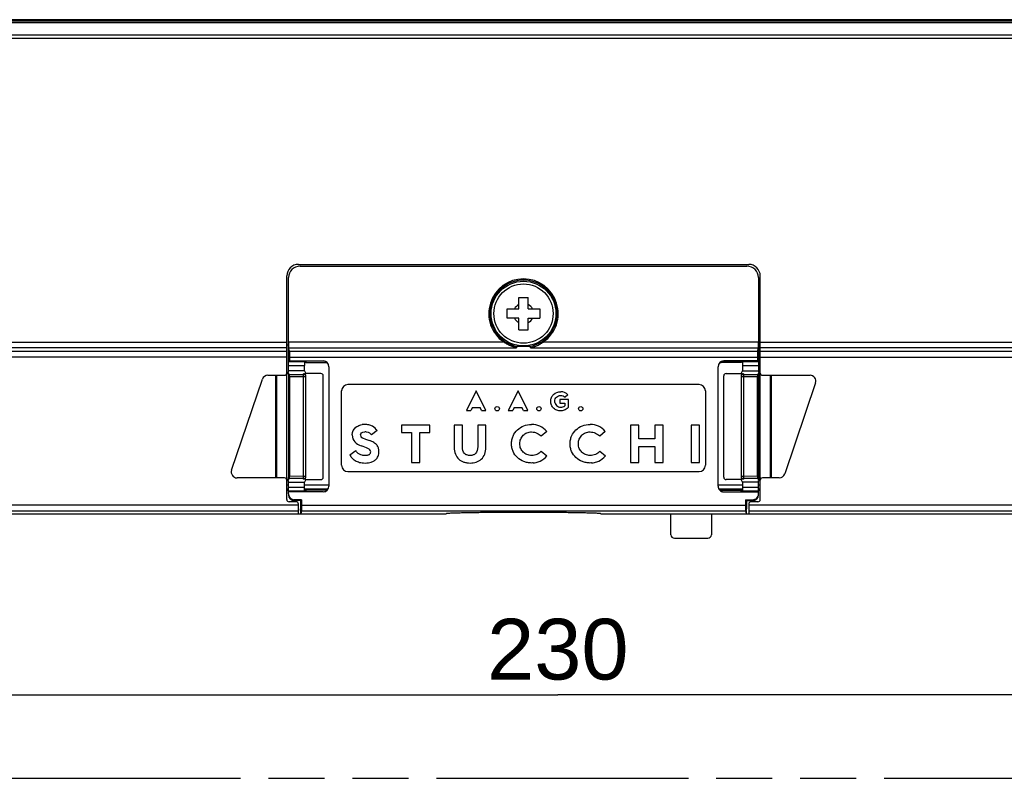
# Model space of a CAD drawing. Header units: millimetres. Extents: x 0 to 210, y 0 to 297.
# Tile 3 of 39: x 68 to 102, y 89 to 115. Entities that reach past the tile are written whole.
import ezdxf
from ezdxf.enums import TextEntityAlignment as Align

# ---------------------------------------------------------------- set-up
doc = ezdxf.new("R2010")
doc.units = ezdxf.units.MM
doc.header["$LTSCALE"] = 19.36
doc.linetypes.add('PHANTOM', pattern=[0.8, 0.45, -0.05, 0.1, -0.05, 0.1, -0.05])
doc.layers.get('0').update_dxf_attribs({"linetype": 'CONTINUOUS'})
doc.layers.add('DEFAULT_3', color=7, linetype='PHANTOM')
doc.layers.add('Z_DIM_2D', color=7, linetype='CONTINUOUS')
doc.styles.add('TEXTSTYLE_3', font='arial.ttf')
doc.dimstyles.new('DIMSTYLE_3', dxfattribs={"dimtxt": 2.1, "dimasz": 3.5, "dimexe": 1.5, "dimexo": 0, "dimgap": 0.525, "dimtad": 1, "dimlfac": 2.5, "dimdsep": 46, "dimtxsty": 'TEXTSTYLE_3', "dimblk": '_FILLED', "dimblk1": '_FILLED', "dimblk2": '_FILLED', "dimcen": 0.09, "dimclrt": 5, "dimazin": 2, "dimtp": 0.5, "dimtm": 0.5, "dimtfac": 1, "dimtofl": 0, "dimtmove": 0, "dimatfit": 3, "dimldrblk": '_FILLED', "dimfxl": 1, "dimtolj": 1, "dimarcsym": 0})

# ---------------------------------------------------------------- blocks, each defined once
blk = doc.blocks.new('*D2')
at = {"layer": 'Z_DIM_2D', "color": 2, "linetype": 'CONTINUOUS'}
for p, q in [((132.91, 104.913), (132.91, 89.951)), ((40.576, 97.907), (40.576, 89.951)), ((40.576, 91.451), (86.743, 91.451)), ((132.91, 91.451), (86.743, 91.451))]:
    blk.add_line(p, q, dxfattribs=at)
at = {"layer": 'Z_DIM_2D', "color": 5, "linetype": 'CONTINUOUS', "style": 'TEXTSTYLE_3'}
blk.add_text('230', height=2.1, dxfattribs=at).set_placement((86.743, 91.976), align=Align.CENTER)
blk = doc.blocks.new('_FILLED')
at = {"color": 0, "linetype": 'BYBLOCK'}
blk.add_solid([(0, 0), (-1, 0.125), (-1, -0.125)], dxfattribs=at)
blk = doc.blocks.new('_NONE')

msp = doc.modelspace()

# ---------------------------------------------------------------- linework, layer by layer
at = {"color": 7, "linetype": 'CONTINUOUS'}
for p, q in [((119.8127, 114.7944), (40.776, 114.7944)), ((77.7661, 106.333), (93.3451, 106.333)), ((77.8261, 106.273), (93.2844, 106.273)), ((77.3661, 98.2016), (77.3661, 105.933)), ((77.4261, 102.5988), (77.4261, 105.8735)), ((93.6844, 105.8736), (93.6844, 102.5988)), ((93.7451, 98.2016), (93.7451, 105.933)), ((85.3952, 104.7905), (85.3952, 105.1905)), ((85.3952, 105.1905), (85.7152, 105.1905)), ((85.7152, 104.7905), (85.7152, 105.1905)), ((84.9952, 104.4705), (84.9952, 104.7905)), ((84.9952, 104.7905), (85.3952, 104.7905)), ((85.7152, 104.7905), (86.1152, 104.7905)), ((86.1152, 104.7905), (86.1152, 104.4705)), ((85.3952, 104.4705), (84.9952, 104.4705)), ((85.3952, 104.0705), (85.3952, 104.4705)), ((85.7152, 104.0705), (85.7152, 104.4705)), ((85.7152, 104.4705), (86.1152, 104.4705)), ((85.3952, 104.0705), (85.7152, 104.0705)), ((77.4261, 103.5343), (77.3661, 103.5343)), ((77.4567, 103.3337), (77.4283, 103.4476)), ((85.3212, 103.4955), (85.3177, 103.4476)), ((85.7891, 103.4956), (85.3216, 103.4956)), ((85.7928, 103.4476), (85.7894, 103.4955)), ((93.6538, 103.3337), (93.6822, 103.4476)), ((93.7451, 103.5343), (93.6844, 103.5343)), ((77.9786, 102.9619), (77.4268, 102.9619)), ((77.4584, 102.9926), (77.4276, 102.9616)), ((77.4584, 103.1265), (77.4584, 102.9926)), ((77.4584, 102.9926), (78.6261, 102.9926)), ((78.0288, 102.9863), (77.9786, 102.9619)), ((77.9786, 102.9588), (78.0288, 102.9343)), ((78.0288, 102.9863), (78.0288, 102.9343)), ((78.6261, 102.9863), (78.0288, 102.9863)), ((78.0288, 102.9343), (78.719, 102.9343)), ((78.719, 102.9634), (78.719, 102.9343)), ((78.719, 102.9343), (78.7615, 102.9339)), ((92.3491, 102.9339), (92.3915, 102.9343)), ((92.3915, 102.9634), (92.3915, 102.9343)), ((93.0816, 102.9343), (92.3915, 102.9343)), ((93.6521, 102.9926), (92.4844, 102.9926)), ((92.4844, 102.9863), (93.0816, 102.9863)), ((93.0816, 102.9863), (93.1305, 102.9605)), ((93.0816, 102.9863), (93.0816, 102.9343)), ((93.1305, 102.9605), (93.0816, 102.9343)), ((93.6837, 102.9619), (93.1316, 102.9619)), ((93.6521, 103.1265), (93.6521, 102.9926)), ((93.6829, 102.9616), (93.6521, 102.9926)), ((77.4261, 102.5988), (77.3647, 102.5942)), ((77.3661, 102.56), (77.4261, 102.56)), ((77.9753, 102.6511), (77.4261, 102.6511)), ((77.4261, 102.56), (77.4261, 98.8965)), ((77.4261, 102.56), (77.4588, 102.5273)), ((77.9461, 102.5491), (78.0288, 102.5491)), ((77.9753, 102.6511), (77.9752, 102.8414)), ((77.9753, 102.6511), (78.023, 102.5583)), ((78.0252, 102.5565), (78.0242, 102.5583)), ((78.0288, 102.5583), (78.0288, 102.5491)), ((78.5461, 102.5583), (78.0288, 102.5583)), ((78.8261, 102.7926), (78.8261, 98.6667)), ((92.2844, 98.6667), (92.2844, 102.7926)), ((92.5644, 102.5583), (93.0816, 102.5583)), ((93.0816, 102.5583), (93.0816, 102.5491)), ((93.0816, 102.5491), (93.1644, 102.5491)), ((93.0863, 102.5583), (93.0853, 102.5565)), ((93.0875, 102.5583), (93.1352, 102.6511)), ((93.1353, 102.8413), (93.1352, 102.6511)), ((93.1352, 102.6511), (93.6844, 102.6511)), ((93.6517, 102.5273), (93.6844, 102.56)), ((93.7464, 102.5942), (93.6844, 102.5988)), ((93.6844, 102.56), (93.6844, 98.8965)), ((93.7451, 102.56), (93.6844, 102.56)), ((75.4553, 99.2125), (76.5201, 102.3608)), ((76.7092, 102.4966), (77.2868, 102.4966)), ((77.4615, 102.4444), (77.4572, 99.002)), ((78.0261, 98.9875), (78.0261, 102.4691)), ((78.6261, 98.9718), (78.6261, 102.4783)), ((92.4844, 98.9718), (92.4844, 102.4783)), ((93.0844, 102.4691), (93.0844, 98.9875)), ((93.6533, 99.002), (93.649, 102.4444)), ((93.8243, 102.4966), (95.4668, 102.4966)), ((95.6558, 102.2327), (94.591, 99.0844)), ((79.264, 99.384), (79.264, 101.9568)), ((91.6281, 102.1752), (79.4824, 102.1752)), ((83.9222, 101.9568), (83.5867, 101.2756)), ((84.2577, 101.2756), (83.9222, 101.9568)), ((85.3658, 101.9568), (85.0303, 101.2756)), ((85.7013, 101.2756), (85.3658, 101.9568)), ((91.8465, 101.9568), (91.8465, 99.384)), ((86.814, 101.6573), (86.814, 101.5316)), ((87.1163, 101.6573), (86.814, 101.6573)), ((86.814, 101.5316), (86.9832, 101.5316)), ((86.9832, 101.5316), (86.9832, 101.4447)), ((87.0922, 101.8255), (86.9961, 101.7414)), ((87.1163, 101.3967), (87.1163, 101.6573)), ((83.5867, 101.2756), (83.7373, 101.2756)), ((83.7873, 101.3782), (83.7373, 101.2756)), ((83.7873, 101.3782), (84.0562, 101.3782)), ((84.1061, 101.2756), (84.0562, 101.3782)), ((84.1061, 101.2756), (84.2577, 101.2756)), ((85.0303, 101.2756), (85.181, 101.2756)), ((85.2309, 101.3782), (85.181, 101.2756)), ((85.2309, 101.3782), (85.4998, 101.3782)), ((85.5497, 101.2756), (85.4998, 101.3782)), ((85.5497, 101.2756), (85.7013, 101.2756)), ((80.4906, 100.5863), (80.2995, 100.4416)), ((81.3329, 100.7775), (81.3329, 100.5176)), ((82.3145, 100.7775), (81.3329, 100.7775)), ((81.3329, 100.5176), (81.6836, 100.5176)), ((81.6836, 100.5176), (81.6836, 99.4841)), ((81.9694, 99.4841), (81.9694, 100.5176)), ((81.9694, 100.5176), (82.3145, 100.5176)), ((82.3145, 100.5176), (82.3145, 100.7775)), ((83.1568, 100.7775), (83.1568, 100.0074)), ((83.4426, 100.7775), (83.1568, 100.7775)), ((83.4426, 100.037), (83.4426, 100.7775)), ((83.9715, 100.7775), (83.9715, 100.037)), ((84.2572, 100.7775), (83.9715, 100.7775)), ((84.2572, 100.0074), (84.2572, 100.7775)), ((86.3595, 100.5566), (86.1646, 100.3915)), ((88.3856, 100.5566), (88.1908, 100.3915)), ((89.2539, 100.7775), (89.2539, 99.4841)), ((89.5396, 100.7775), (89.2539, 100.7775)), ((89.5396, 100.2969), (89.5396, 100.7775)), ((90.1, 100.7775), (90.1, 100.2969)), ((90.3858, 100.7775), (90.1, 100.7775)), ((90.3858, 99.4841), (90.3858, 100.7775)), ((91.3524, 100.7775), (91.3524, 99.4841)), ((91.6382, 100.7775), (91.3524, 100.7775)), ((91.6382, 99.4841), (91.6382, 100.7775)), ((90.1, 100.2969), (89.5396, 100.2969)), ((79.5424, 99.7494), (79.7502, 99.8923)), ((86.1665, 99.8719), (86.3613, 99.7068)), ((88.1927, 99.8719), (88.3875, 99.7068)), ((89.5396, 99.4841), (89.5396, 100.037)), ((89.5396, 100.037), (90.1, 100.037)), ((90.1, 100.037), (90.1, 99.4841)), ((81.6836, 99.4841), (81.9694, 99.4841)), ((89.2539, 99.4841), (89.5396, 99.4841)), ((90.1, 99.4841), (90.3858, 99.4841)), ((91.3524, 99.4841), (91.6382, 99.4841)), ((79.4824, 99.1656), (91.6281, 99.1656)), ((77.2868, 98.9486), (75.6443, 98.9486)), ((77.3661, 98.9656), (77.3617, 98.8953)), ((77.3655, 98.8623), (77.4261, 98.8577)), ((77.4261, 98.8965), (77.3661, 98.8965)), ((77.4259, 98.8054), (77.9777, 98.8055)), ((77.4545, 98.9249), (77.4261, 98.8965)), ((77.4261, 98.3931), (77.4261, 98.8577)), ((77.9461, 99.0035), (77.4572, 99.002)), ((78.0288, 98.9075), (77.9461, 98.9075)), ((78.0213, 98.8926), (77.9777, 98.8055)), ((77.9778, 98.6166), (77.9777, 98.8055)), ((78.0213, 98.8918), (78.5461, 98.8918)), ((78.0214, 98.8922), (78.0227, 98.8948)), ((78.0288, 98.9075), (78.0288, 98.8918)), ((93.0816, 98.8918), (92.5644, 98.8918)), ((93.1644, 98.9075), (93.0816, 98.9075)), ((93.0816, 98.8918), (93.0816, 98.9075)), ((93.0891, 98.8922), (93.0816, 98.8918)), ((93.0878, 98.8948), (93.0891, 98.8922)), ((93.1328, 98.8055), (93.0892, 98.8926)), ((93.1328, 98.8055), (93.1327, 98.6166)), ((93.6846, 98.8055), (93.1328, 98.8055)), ((93.6533, 99.002), (93.1644, 99.0035)), ((93.6844, 98.8965), (93.656, 98.9249)), ((93.6844, 98.8965), (93.7451, 98.8965)), ((93.6844, 98.8577), (93.7456, 98.8623)), ((93.6844, 98.3931), (93.6844, 98.8577)), ((93.7451, 98.9656), (93.7495, 98.8954)), ((94.402, 98.9486), (93.8243, 98.9486)), ((77.3661, 98.7105), (77.4261, 98.7105)), ((77.3661, 98.5697), (77.4261, 98.5697)), ((77.3661, 98.5222), (77.4261, 98.5222)), ((77.4261, 98.4961), (77.98, 98.4961)), ((78.6261, 98.4667), (77.4261, 98.4667)), ((77.9778, 98.7105), (78.8261, 98.7105)), ((77.978, 98.5697), (78.7984, 98.5697)), ((78.0288, 98.5236), (77.98, 98.4992)), ((77.98, 98.5222), (78.0288, 98.5222)), ((78.0288, 98.4716), (77.98, 98.4974)), ((78.0288, 98.5236), (78.0288, 98.4716)), ((78.719, 98.5236), (78.0288, 98.5236)), ((78.6261, 98.4716), (78.0288, 98.4716)), ((78.7614, 98.524), (78.719, 98.5236)), ((78.719, 98.5237), (78.719, 98.4945)), ((92.2844, 98.7105), (93.1327, 98.7105)), ((92.3121, 98.5697), (93.1325, 98.5697)), ((92.3915, 98.5236), (92.349, 98.524)), ((92.3915, 98.5236), (92.3915, 98.4945)), ((92.3915, 98.5236), (93.0816, 98.5236)), ((92.4844, 98.4716), (93.0816, 98.4716)), ((92.4844, 98.4667), (93.6844, 98.4667)), ((93.0816, 98.5236), (93.1305, 98.4974)), ((93.0816, 98.4716), (93.0816, 98.5236)), ((93.0816, 98.5222), (93.1305, 98.5222)), ((93.0816, 98.4716), (93.1305, 98.4961)), ((93.1305, 98.4961), (93.6844, 98.4961)), ((93.6844, 98.7105), (93.7451, 98.7105)), ((93.6844, 98.5697), (93.7451, 98.5697)), ((93.6844, 98.5222), (93.7451, 98.5222)), ((77.6866, 98.1222), (77.4455, 98.1222)), ((77.8375, 98.1628), (77.6259, 98.1628)), ((77.8765, 98.193), (77.6261, 98.193)), ((77.8375, 98.1623), (77.8613, 98.1627)), ((77.8375, 98.1623), (77.8375, 97.8761)), ((77.8613, 98.1627), (77.8613, 97.8761)), ((77.8614, 98.1627), (77.8765, 98.193)), ((77.8765, 98.193), (77.8765, 98.0053)), ((93.234, 98.193), (93.4844, 98.193)), ((93.234, 98.193), (93.2491, 98.1627)), ((93.234, 98.193), (93.234, 98.0053)), ((93.273, 98.1628), (93.2491, 98.1628)), ((93.2491, 97.8761), (93.2491, 98.1627)), ((93.273, 98.1623), (93.273, 97.8761)), ((93.273, 98.162), (93.4846, 98.162)), ((93.6656, 98.1222), (93.4245, 98.1222)), ((41.0774, 97.8125), (77.7661, 97.8125)), ((77.7661, 97.7067), (77.7661, 98.0427)), ((77.8493, 97.7416), (77.8375, 97.8768)), ((77.8375, 97.8768), (77.8613, 97.8768)), ((77.8611, 97.874), (77.8493, 97.7416)), ((77.8757, 97.8126), (77.8494, 97.7067)), ((93.2348, 97.8126), (93.261, 97.7077)), ((93.2491, 97.8768), (93.273, 97.8768)), ((93.2493, 97.8742), (93.261, 97.7332)), ((93.2617, 97.7416), (93.273, 97.8761)), ((93.3451, 98.0427), (93.3451, 97.7057)), ((132.4086, 98.0032), (93.3451, 98.0026)), ((40.776, 97.7057), (82.8753, 97.7057)), ((77.8494, 97.7332), (77.8501, 97.7416)), ((88.2352, 97.7057), (120.9784, 97.7057)), ((90.6573, 96.9807), (90.6573, 97.7067)), ((92.0532, 97.7067), (92.0532, 96.9807)), ((90.7768, 96.8611), (91.9337, 96.8611))]:
    msp.add_line(p, q, dxfattribs=at)
at = {"color": 9, "linetype": 'CONTINUOUS'}
for p, q in [((40.8142, 114.7562), (119.7363, 114.7562)), ((119.7311, 114.6864), (40.8142, 114.6864)), ((40.8204, 114.2724), (119.7187, 114.2724)), ((122.5181, 114.1423), (40.8204, 114.1423)), ((46.1479, 103.6474), (77.3661, 103.6474)), ((84.8671, 103.6475), (77.4263, 103.6475)), ((93.6842, 103.6475), (86.2434, 103.6475)), ((93.7451, 103.6474), (121.7542, 103.6474)), ((41.0806, 103.3336), (77.3661, 103.3336)), ((77.3661, 103.4475), (46.1445, 103.4475)), ((77.4283, 103.4476), (85.3177, 103.4476)), ((77.4567, 103.3337), (93.6538, 103.3337)), ((85.7928, 103.4476), (93.6822, 103.4476)), ((121.7576, 103.4475), (93.7451, 103.4475)), ((93.7451, 103.3336), (124.1885, 103.3336)), ((77.3661, 103.1265), (41.0806, 103.1265)), ((77.4584, 103.1265), (93.6521, 103.1265)), ((93.7451, 103.1265), (124.1838, 103.1265)), ((77.4261, 102.8414), (77.9752, 102.8414)), ((77.9461, 98.9075), (77.9461, 102.5491)), ((93.1347, 102.8413), (93.6844, 102.8414)), ((93.1644, 102.5491), (93.1644, 98.9075)), ((76.9845, 98.9486), (76.9845, 102.4966)), ((77.0131, 102.4966), (77.0131, 98.9486)), ((77.4588, 102.5273), (77.9461, 102.5273)), ((77.9461, 102.4444), (77.4615, 102.4444)), ((93.1644, 102.5273), (93.6517, 102.5273)), ((93.649, 102.4444), (93.1644, 102.4444)), ((94.098, 98.9486), (94.098, 102.4966)), ((94.1267, 102.4966), (94.1267, 98.9486)), ((77.9461, 98.9249), (77.4545, 98.9249)), ((93.656, 98.9249), (93.1644, 98.9249)), ((77.9778, 98.6166), (77.4259, 98.6166)), ((92.4844, 98.4716), (92.4844, 98.4667)), ((93.6846, 98.6166), (93.1327, 98.6166)), ((77.6259, 98.1628), (77.6261, 98.193)), ((93.4844, 98.193), (93.4846, 98.1628)), ((77.7661, 98.0052), (41.0774, 98.0052)), ((77.8757, 97.8126), (93.2348, 97.8126)), ((77.8765, 98.0053), (93.234, 98.0053)), ((93.3451, 97.8105), (132.4087, 97.8105))]:
    msp.add_line(p, q, dxfattribs=at)
at = {"color": 7, "linetype": 'CONTINUOUS'}
for centre, radius in [((85.5552, 104.6305), 1.12), ((84.644, 101.3418), 0.0752), ((86.0876, 101.3418), 0.0752), ((87.5331, 101.3418), 0.0752)]:
    msp.add_circle(centre, radius, dxfattribs=at)
at = {"color": 9, "linetype": 'CONTINUOUS'}
msp.add_circle((85.5552, 104.6305), 1.0251, dxfattribs=at)
at = {"color": 7, "linetype": 'CONTINUOUS'}
for centre, radius, start, end in [((77.7661, 105.933), 0.4, 90, 180), ((93.3451, 105.933), 0.4, 0, 90), ((77.8261, 105.873), 0.4, 89.99359, 179.91978), ((93.2844, 105.873), 0.4, 0.08022, 90.00641), ((85.5552, 104.6305), 1.2, 304.99134, 235.00867), ((85.5552, 104.6305), 1.1588, 281.64429, 258.36525), ((85.5552, 104.6305), 0.3508, 117.13222, 152.86784), ((85.5552, 104.6305), 0.3508, 27.13216, 62.86793), ((85.5552, 104.6305), 0.3508, 207.13216, 242.86779), ((85.5552, 104.6305), 0.3508, 297.13221, 332.86798), ((78.6277, 102.7868), 0.1989, 50.15707, 62.6808), ((78.6307, 102.7904), 0.1941, 47.66451, 50.15107), ((92.4822, 102.7876), 0.1978, 117.29192, 132.31524), ((77.2866, 102.576), 0.0794, 270.12126, 0.0039), ((78.5461, 102.4783), 0.08, 0, 90), ((92.5644, 102.4783), 0.08, 90, 180), ((93.8245, 102.576), 0.0794, 179.9961, 269.87859), ((76.7096, 102.2968), 0.2, 90.11462, 161.33311), ((95.4664, 102.2968), 0.2, 341.3299, 89.86787), ((79.4824, 101.9568), 0.2184, 90, 180), ((86.8439, 101.5826), 0.3474, 44.37764, 90.17226), ((91.6281, 101.9568), 0.2184, 0, 90), ((85.8345, 100.1061), 0.6918, 40.63942, 89.88258), ((87.8607, 100.1061), 0.6918, 40.63942, 89.88258), ((75.6448, 99.1484), 0.2, 161.32864, 269.87128), ((79.4824, 99.384), 0.2184, 180, 270), ((91.6281, 99.384), 0.2184, 270, 360), ((77.2866, 98.8692), 0.0794, 359.99219, 89.87982), ((78.5461, 98.9718), 0.08, 270, 360), ((92.5644, 98.9718), 0.08, 180, 270), ((93.8245, 98.8692), 0.0794, 90.12016, 180.0039), ((94.4016, 99.1484), 0.2, 270.11478, 341.33312), ((78.6283, 98.6703), 0.1978, 297.29186, 299.84976), ((77.4455, 98.2016), 0.0794, 180.00015, 269.99982), ((77.6261, 98.3627), 0.2, 180.1107, 269.96507), ((77.6866, 98.0427), 0.0794, 0, 90), ((93.4245, 98.0427), 0.0794, 90, 180), ((93.4844, 98.3628), 0.2, 270.04503, 359.88095), ((93.6656, 98.2016), 0.0794, 270, 359.99984)]:
    msp.add_arc(centre, radius, start, end, dxfattribs=at)
at = {"color": 9, "linetype": 'CONTINUOUS'}
for centre, start, end in [((77.9461, 102.4473), 0.01746, 90.01745), ((93.1644, 102.4473), 89.98255, 179.98254), ((77.9461, 99.0049), 269.98255, 359.98254), ((93.1644, 99.0049), 180.01746, 270.01745)]:
    msp.add_arc(centre, 0.08, start, end, dxfattribs=at)
at = {"color": 7, "linetype": 'CONTINUOUS'}
for centre, major_axis, ratio, start_param, end_param in [((78.6261, 102.7926), (0, 0.2001), 0.9996457, -1.5707963, 0), ((78.6261, 102.7863), (0, 0.2), 0.9999619, -0.4831825, 0), ((92.4844, 102.7926), (0, 0.2001), 0.9996457, 0, 1.5707963), ((92.4844, 102.7863), (0, 0.2), 0.9999619, 0, 0.4831832), ((77.9461, 102.4691), (0, 0.08), 0.9993908, -1.5707963, 0), ((93.1644, 102.4691), (0, 0.08), 0.9993908, 0, 1.5707963), ((77.4587, 102.4473), (0, 0.08), 0.0349208, -1.6070125, -0.0349066), ((93.6518, 102.4473), (0, 0.08), 0.0349208, 0.0349066, 1.6070125), ((77.4544, 99.0049), (0, 0.08), 0.0349208, -3.1066861, -1.6070125), ((77.9461, 98.9875), (0, 0.08), 0.9993908, -3.1415927, -1.5707963), ((93.1644, 98.9875), (0, 0.08), 0.9993908, -4.712389, -3.1415927), ((93.6561, 99.0049), (0, 0.08), 0.0349208, -4.6761728, -3.1764992), ((78.6261, 98.6667), (0.2, 0), 0.999722, -1.5707963, 0), ((78.6261, 98.6716), (0, 0.2), 0.9999619, -3.1415927, -2.6584102), ((92.4844, 98.6667), (0.2, 0), 0.999722, -3.1415927, -1.5707963), ((92.4844, 98.6716), (0, 0.2), 0.9999619, -3.6247758, -3.1415927), ((77.6261, 98.3931), (0, 0.2001), 0.9996457, -4.712389, -3.1415927), ((93.4844, 98.3931), (0, 0.2001), 0.9996457, -3.1415927, -1.5707963), ((90.7777, 96.9816), (0.0855, 0.0855), 0.9924325, 2.3599926, 3.9231927), ((91.9328, 96.9816), (-0.0855, 0.0855), 0.9924325, -3.9231927, -2.3599926)]:
    msp.add_ellipse(centre, major_axis=major_axis, ratio=ratio, start_param=start_param, end_param=end_param, dxfattribs=at)
for points, knots in [([(77.4266, 103.6475), (77.4266, 103.6225), (77.4267, 103.5762), (77.4269, 103.5215), (77.4273, 103.4856), (77.4274, 103.4669), (77.4281, 103.455), (77.4279, 103.4492), (77.4283, 103.4476)], [0, 0, 0, 0, 0.3748693, 0.6949798, 0.8195826, 0.914062, 0.974923, 1, 1, 1, 1]), ([(85.3177, 103.4476), (85.3177, 103.4481), (85.3153, 103.4478), (85.3133, 103.4491), (85.3093, 103.45), (85.3028, 103.4518), (85.293, 103.4542), (85.2805, 103.4575), (85.267, 103.4611), (85.2481, 103.4663), (85.2239, 103.4734), (85.1943, 103.4828), (85.1541, 103.4967), (85.1035, 103.5164), (85.0431, 103.5436), (84.9832, 103.5744), (84.9242, 103.609), (84.886, 103.6343), (84.8671, 103.6475)], [0, 0, 0, 0, 0.0033239, 0.0089915, 0.016803, 0.0268702, 0.0504799, 0.0770678, 0.1053555, 0.1347515, 0.1956573, 0.2584044, 0.3224093, 0.4531529, 0.5867737, 0.7227825, 0.8607501, 1, 1, 1, 1]), ([(85.7928, 103.4476), (85.7928, 103.4481), (85.7952, 103.4478), (85.7972, 103.4491), (85.8012, 103.45), (85.8077, 103.4518), (85.8175, 103.4542), (85.83, 103.4575), (85.8435, 103.4611), (85.8624, 103.4663), (85.8866, 103.4734), (85.9162, 103.4828), (85.9564, 103.4967), (86.007, 103.5164), (86.0674, 103.5436), (86.1273, 103.5744), (86.1863, 103.609), (86.2245, 103.6343), (86.2434, 103.6475)], [0, 0, 0, 0, 0.0033241, 0.0089916, 0.016803, 0.0268702, 0.0504799, 0.0770679, 0.1053555, 0.1347516, 0.1956573, 0.2584044, 0.3224093, 0.453153, 0.5867737, 0.7227825, 0.8607502, 1, 1, 1, 1]), ([(93.6822, 103.4476), (93.6826, 103.4492), (93.6824, 103.455), (93.6831, 103.467), (93.6832, 103.4856), (93.6836, 103.5216), (93.6838, 103.5762), (93.6839, 103.6225), (93.6839, 103.6475)], [0, 0, 0, 0, 0.0250878, 0.0859585, 0.1804423, 0.3050465, 0.625159, 1, 1, 1, 1]), ([(77.4567, 103.3337), (77.4572, 103.332), (77.4569, 103.3259), (77.4576, 103.3134), (77.4577, 103.2939), (77.4581, 103.2566), (77.4583, 103.2001), (77.4584, 103.1522), (77.4584, 103.1265)], [0, 0, 0, 0, 0.0252223, 0.0865629, 0.1817066, 0.3070312, 0.627734, 1, 1, 1, 1]), ([(93.6538, 103.3337), (93.6533, 103.332), (93.6536, 103.3259), (93.6529, 103.3134), (93.6528, 103.2939), (93.6524, 103.2566), (93.6522, 103.2001), (93.6521, 103.1522), (93.6521, 103.1265)], [0, 0, 0, 0, 0.0252209, 0.0865604, 0.1817023, 0.3070292, 0.6277418, 1, 1, 1, 1]), ([(77.9772, 102.9605), (77.9766, 102.9601), (77.977, 102.9566), (77.976, 102.9504), (77.9761, 102.9392), (77.9756, 102.9245), (77.9755, 102.9066), (77.9752, 102.8786), (77.9752, 102.8565), (77.9752, 102.8414)], [0, 0, 0, 0, 0.0185264, 0.0739853, 0.1685668, 0.294391, 0.4459449, 0.6185594, 1, 1, 1, 1]), ([(93.1333, 102.9605), (93.1339, 102.9601), (93.1335, 102.9566), (93.1345, 102.9505), (93.1344, 102.9392), (93.1349, 102.9245), (93.135, 102.9066), (93.1353, 102.8785), (93.1353, 102.8565), (93.1353, 102.8413)], [0, 0, 0, 0, 0.0181337, 0.0733047, 0.1681865, 0.2941434, 0.4456328, 0.6182682, 1, 1, 1, 1]), ([(86.8574, 101.2658), (86.8525, 101.2656), (86.8008, 101.2644), (86.7032, 101.2829), (86.5918, 101.3532), (86.5282, 101.4421), (86.501, 101.5266), (86.4937, 101.5972), (86.501, 101.6679), (86.5282, 101.7526), (86.6171, 101.8774), (86.7471, 101.93), (86.8428, 101.93), (86.8429, 101.93), (86.8429, 101.93)], [0, 0, 0, 0, 0.0129266, 0.1362875, 0.2596484, 0.3830093, 0.4446897, 0.5063701, 0.5680547, 0.6297393, 0.7531084, 0.9998123, 0.9999893, 1, 1, 1, 1]), ([(86.6417, 101.5602), (86.6396, 101.5723), (86.636, 101.6128), (86.6496, 101.6814), (86.6941, 101.7461), (86.7595, 101.7899), (86.8432, 101.8058), (86.93, 101.7905), (86.9764, 101.7605), (86.9961, 101.7414)], [0, 0, 0, 0, 0.0682647, 0.221896, 0.3755273, 0.5291587, 0.68279, 0.841395, 1, 1, 1, 1]), ([(86.6417, 101.5602), (86.6443, 101.545), (86.6562, 101.5037), (86.6941, 101.4489), (86.7594, 101.4055), (86.8418, 101.3901), (86.9232, 101.4036), (86.9649, 101.4288), (86.9832, 101.4447)], [0, 0, 0, 0, 0.1011881, 0.2833089, 0.4654297, 0.6475504, 0.8237752, 1, 1, 1, 1]), ([(87.1163, 101.3967), (87.0867, 101.3574), (87.0269, 101.3082), (86.9314, 101.2736), (86.8805, 101.2667), (86.8574, 101.2658)], [0, 0, 0, 0, 0.5228681, 0.7843022, 1, 1, 1, 1]), ([(79.6296, 100.4323), (79.6296, 100.5483), (79.7047, 100.6854), (79.8671, 100.7687), (79.9457, 100.7871), (79.9722, 100.7912)], [0, 0, 0, 0, 0.5747865, 0.8621797, 1, 1, 1, 1]), ([(80.4906, 100.5863), (80.4517, 100.6411), (80.3717, 100.7204), (80.2325, 100.777), (80.1392, 100.7946), (80.059, 100.7997), (80.002, 100.7957), (79.9733, 100.7913), (79.9722, 100.7912)], [0, 0, 0, 0, 0.4394088, 0.6591132, 0.7689654, 0.8788176, 0.995239, 1, 1, 1, 1]), ([(85.8851, 99.4655), (85.8689, 99.4643), (85.8052, 99.462), (85.6941, 99.4725), (85.5198, 99.5222), (85.3321, 99.6399), (85.2048, 99.8182), (85.1501, 99.988), (85.1354, 100.1298), (85.1501, 100.2717), (85.2048, 100.4418), (85.3322, 100.6207), (85.5571, 100.7625), (85.74, 100.7978), (85.8359, 100.7979)], [0, 0, 0, 0, 0.0211435, 0.08233, 0.1435164, 0.2658893, 0.3882622, 0.4494486, 0.510635, 0.5718215, 0.6330079, 0.7553808, 0.8777537, 1, 1, 1, 1]), ([(85.4261, 100.1325), (85.4263, 100.1603), (85.432, 100.2167), (85.4634, 100.3195), (85.5378, 100.429), (85.6693, 100.5163), (85.811, 100.5443), (85.9323, 100.5311), (86.0492, 100.4919), (86.1238, 100.4369), (86.1646, 100.3915)], [0, 0, 0, 0, 0.0776263, 0.157722, 0.3179133, 0.4781047, 0.6382961, 0.7287221, 0.819148, 1, 1, 1, 1]), ([(87.9113, 99.4655), (87.895, 99.4643), (87.8314, 99.462), (87.7202, 99.4725), (87.546, 99.5222), (87.3583, 99.6399), (87.2309, 99.8182), (87.1762, 99.988), (87.1616, 100.1298), (87.1762, 100.2717), (87.2309, 100.4418), (87.3584, 100.6207), (87.5832, 100.7625), (87.7661, 100.7978), (87.862, 100.7979)], [0, 0, 0, 0, 0.0211435, 0.08233, 0.1435164, 0.2658893, 0.3882622, 0.4494486, 0.510635, 0.5718215, 0.6330079, 0.7553808, 0.8777537, 1, 1, 1, 1]), ([(87.4522, 100.1325), (87.4524, 100.1603), (87.4581, 100.2167), (87.4896, 100.3195), (87.564, 100.429), (87.6955, 100.5163), (87.8372, 100.5443), (87.9584, 100.5311), (88.0753, 100.4919), (88.15, 100.4369), (88.1908, 100.3915)], [0, 0, 0, 0, 0.0776263, 0.157722, 0.3179133, 0.4781047, 0.6382961, 0.7287221, 0.819148, 1, 1, 1, 1]), ([(80.3392, 99.5134), (80.3766, 99.5304), (80.4559, 99.5815), (80.52, 99.6744), (80.549, 99.7749), (80.5556, 99.8539), (80.5507, 99.9264), (80.532, 100.0053), (80.4835, 100.0902), (80.3816, 100.1736), (80.2819, 100.2207), (80.2234, 100.243)], [0, 0, 0, 0, 0.1166834, 0.2848872, 0.3689891, 0.453091, 0.5214546, 0.5898182, 0.7265455, 0.8632727, 1, 1, 1, 1]), ([(80.1928, 99.7431), (80.1845, 99.7393), (80.164, 99.7317), (80.1259, 99.7237), (80.0745, 99.7205), (80.0195, 99.7238), (79.952, 99.7361), (79.8764, 99.7655), (79.8027, 99.8199), (79.7656, 99.8668), (79.7502, 99.8923)], [0, 0, 0, 0, 0.0717265, 0.1608513, 0.2499761, 0.3437291, 0.4374821, 0.624988, 0.812494, 1, 1, 1, 1]), ([(80.1928, 99.7431), (80.2052, 99.7488), (80.2339, 99.7664), (80.2617, 99.803), (80.268, 99.8343), (80.268, 99.8496)], [0, 0, 0, 0, 0.2300605, 0.6150302, 1, 1, 1, 1]), ([(83.1568, 100.0074), (83.1568, 99.8246), (83.25, 99.6207), (83.4582, 99.5028), (83.596, 99.4692), (83.7077, 99.4609), (83.8193, 99.4692), (83.9564, 99.5028), (84.1641, 99.6207), (84.2572, 99.8246), (84.2572, 100.0074)], [0, 0, 0, 0, 0.2507795, 0.3761693, 0.4388642, 0.5015591, 0.5638642, 0.6261693, 0.7507795, 1, 1, 1, 1]), ([(83.9715, 100.037), (83.9715, 99.9238), (83.9319, 99.8062), (83.8336, 99.7433), (83.7657, 99.7262), (83.7077, 99.7221), (83.6496, 99.7262), (83.581, 99.7433), (83.4822, 99.8062), (83.4426, 99.9238), (83.4426, 100.037)], [0, 0, 0, 0, 0.2485183, 0.3727775, 0.434907, 0.4970366, 0.559907, 0.6227775, 0.7485183, 1, 1, 1, 1]), ([(86.1665, 99.8719), (86.1257, 99.8255), (86.0503, 99.7698), (85.9325, 99.7304), (85.8109, 99.7173), (85.6694, 99.7451), (85.5378, 99.8316), (85.4634, 99.9405), (85.4317, 100.0438), (85.426, 100.102), (85.4261, 100.1316), (85.4261, 100.1325)], [0, 0, 0, 0, 0.1799632, 0.2699447, 0.3599263, 0.5193304, 0.6787345, 0.8381386, 0.9178407, 0.9975427, 1, 1, 1, 1]), ([(88.1927, 99.8719), (88.1518, 99.8255), (88.0765, 99.7698), (87.9586, 99.7304), (87.8371, 99.7173), (87.6955, 99.7451), (87.5639, 99.8316), (87.4896, 99.9405), (87.4579, 100.0438), (87.4522, 100.102), (87.4522, 100.1316), (87.4522, 100.1325)], [0, 0, 0, 0, 0.1799632, 0.2699447, 0.3599263, 0.5193304, 0.6787345, 0.8381386, 0.9178407, 0.9975427, 1, 1, 1, 1]), ([(79.5424, 99.7494), (79.5623, 99.7105), (79.6139, 99.6358), (79.727, 99.5432), (79.8528, 99.4905), (79.9715, 99.4677), (80.0795, 99.4614), (80.1914, 99.4689), (80.2767, 99.4883), (80.3227, 99.5059), (80.3392, 99.5134)], [0, 0, 0, 0, 0.1804538, 0.3609076, 0.5413613, 0.6315882, 0.7218151, 0.8282935, 0.934772, 1, 1, 1, 1]), ([(85.8851, 99.4655), (85.9203, 99.468), (86.0059, 99.4804), (86.1788, 99.5405), (86.2973, 99.6316), (86.3613, 99.7068)], [0, 0, 0, 0, 0.1855618, 0.4570412, 1, 1, 1, 1]), ([(87.9113, 99.4655), (87.9464, 99.468), (88.032, 99.4804), (88.205, 99.5405), (88.3234, 99.6316), (88.3875, 99.7068)], [0, 0, 0, 0, 0.1855618, 0.4570412, 1, 1, 1, 1]), ([(77.9461, 99.0035), (77.9563, 99.0035), (77.9711, 99.0043), (77.9899, 99.005), (78.002, 99.005), (78.0115, 99.0052), (78.0195, 99.0045), (78.0228, 99.0055), (78.0261, 99.0044), (78.0261, 99.0049)], [0, 0, 0, 0, 0.3827789, 0.5558151, 0.7072932, 0.8315091, 0.9239242, 0.9807288, 1, 1, 1, 1]), ([(93.0844, 99.0049), (93.0844, 99.0047), (93.0857, 99.0051), (93.0871, 99.0047), (93.0903, 99.0049), (93.0963, 99.0049), (93.1065, 99.0052), (93.1152, 99.005), (93.1201, 99.0049)], [0, 0, 0, 0, 0.0170458, 0.0675924, 0.150832, 0.2658297, 0.5829787, 1, 1, 1, 1]), ([(93.1201, 99.0049), (93.1235, 99.0049), (93.1383, 99.0044), (93.1531, 99.0035), (93.1644, 99.0035)], [0, 0, 0, 0, 0.2306095, 1, 1, 1, 1]), ([(77.98, 98.4974), (77.9794, 98.4979), (77.9798, 98.5013), (77.9788, 98.5075), (77.9789, 98.5188), (77.9784, 98.5334), (77.9782, 98.5514), (77.9779, 98.5794), (77.9778, 98.6014), (77.9778, 98.6166)], [0, 0, 0, 0, 0.0182058, 0.0734505, 0.1683901, 0.294354, 0.4457979, 0.6183665, 1, 1, 1, 1]), ([(93.1327, 98.6166), (93.1326, 98.6014), (93.1326, 98.5794), (93.1323, 98.5514), (93.1321, 98.5335), (93.1316, 98.5188), (93.1317, 98.5075), (93.1307, 98.5013), (93.1311, 98.4979), (93.1305, 98.4974)], [0, 0, 0, 0, 0.3814352, 0.5539347, 0.7053375, 0.8313604, 0.9262985, 0.9815713, 1, 1, 1, 1]), ([(77.8765, 98.0053), (77.8765, 97.9808), (77.8764, 97.9356), (77.8764, 97.8825), (77.8761, 97.848), (77.8762, 97.8303), (77.8756, 97.8192), (77.876, 97.8139), (77.8757, 97.8126)], [0, 0, 0, 0, 0.3813363, 0.7030097, 0.8267745, 0.9195175, 0.9779461, 1, 1, 1, 1]), ([(93.234, 98.0053), (93.234, 97.9808), (93.2341, 97.9356), (93.2341, 97.8825), (93.2344, 97.848), (93.2343, 97.8303), (93.2349, 97.8192), (93.2345, 97.8139), (93.2348, 97.8126)], [0, 0, 0, 0, 0.3813323, 0.7030155, 0.8267825, 0.9195236, 0.977949, 1, 1, 1, 1]), ([(85.5552, 97.7545), (85.3809, 97.7545), (85.0391, 97.7539), (84.5427, 97.7514), (84.1502, 97.7478), (83.8604, 97.7441), (83.6662, 97.741), (83.4901, 97.7377), (83.334, 97.734), (83.1992, 97.7302), (83.0871, 97.7261), (83.0084, 97.7225), (82.9576, 97.7193), (82.9287, 97.7171), (82.9066, 97.715), (82.8897, 97.7128), (82.8813, 97.7109), (82.8753, 97.7091), (82.8753, 97.7077)], [0, 0, 0, 0, 0.1949866, 0.3824647, 0.5552572, 0.6340366, 0.7067133, 0.7725837, 0.8310179, 0.8814534, 0.923404, 0.9564749, 0.9695774, 0.9803516, 0.9887723, 0.9948254, 0.9985253, 1, 1, 1, 1]), ([(88.2352, 97.7077), (88.2352, 97.7091), (88.2292, 97.7109), (88.2208, 97.7128), (88.2039, 97.715), (88.1818, 97.7171), (88.1529, 97.7193), (88.1021, 97.7225), (88.0234, 97.7261), (87.9113, 97.7302), (87.7765, 97.734), (87.6204, 97.7377), (87.4443, 97.741), (87.2501, 97.7441), (86.9602, 97.7478), (86.5678, 97.7514), (86.0714, 97.7539), (85.7295, 97.7545), (85.5552, 97.7545)], [0, 0, 0, 0, 0.0014747, 0.0051746, 0.0112277, 0.0196484, 0.0304226, 0.0435251, 0.076596, 0.1185466, 0.1689821, 0.2274163, 0.2932867, 0.3659633, 0.4447428, 0.6175353, 0.8050134, 1, 1, 1, 1])]:
    msp.add_open_spline(points, degree=3, knots=knots, dxfattribs=at)
at = {"color": 9, "linetype": 'CONTINUOUS'}
for points, knots in [([(77.9905, 102.4449), (77.9871, 102.4448), (77.9723, 102.4445), (77.9575, 102.4444), (77.9461, 102.4444)], [0, 0, 0, 0, 0.2304558, 1, 1, 1, 1]), ([(78.0261, 102.4473), (78.0261, 102.4465), (78.0211, 102.4469), (78.0158, 102.4455), (78.0039, 102.4454), (77.9954, 102.445), (77.9905, 102.4449)], [0, 0, 0, 0, 0.0700854, 0.2683726, 0.5846375, 1, 1, 1, 1]), ([(93.1644, 102.4444), (93.1542, 102.4444), (93.1354, 102.4446), (93.1131, 102.445), (93.0989, 102.4457), (93.0911, 102.4459), (93.0876, 102.4468), (93.0844, 102.4468), (93.0844, 102.4473)], [0, 0, 0, 0, 0.3818943, 0.7057349, 0.8298779, 0.9223871, 0.9795218, 1, 1, 1, 1])]:
    msp.add_open_spline(points, degree=3, knots=knots, dxfattribs=at)
at = {"color": 7, "linetype": 'CONTINUOUS'}
for points in [[(79.9117, 100.436), (79.9117, 100.4972), (79.971, 100.5418), (80.0675, 100.5418)], [(80.1173, 100.5389), (80.1016, 100.5408), (80.085, 100.5418), (80.0675, 100.5418)], [(80.1173, 100.5389), (80.2015, 100.5285), (80.2604, 100.4916), (80.2995, 100.4416)], [(79.6296, 100.4323), (79.6296, 100.2245), (79.7577, 100.1243), (79.9432, 100.0575)], [(79.9117, 100.436), (79.9117, 100.3284), (80.0137, 100.3247), (80.2234, 100.243)], [(80.268, 99.8496), (80.268, 99.9628), (80.1232, 99.9907), (79.9432, 100.0575)]]:
    msp.add_open_spline(points, degree=3, dxfattribs=at)
at = {"layer": 'DEFAULT_3', "color": 7, "linetype": 'PHANTOM'}
msp.add_line((36.0815, 88.56), (172.6224, 88.56), dxfattribs=at)

# ---------------------------------------------------------------- dimensions: what is measured, and where the dimension line sits
at = {"layer": 'Z_DIM_2D', "color": 2, "linetype": 'CONTINUOUS'}
dim = msp.add_linear_dim(base=(132.9096, 91.4506), p1=(40.576, 97.9067), p2=(132.9096, 104.9135), angle=360, dimstyle='DIMSTYLE_3', override={"dimblk1": 'NONE', "dimblk2": 'NONE', "dimsah": 1}, dxfattribs=at)
dim.commit()
dim.dimension.update_dxf_attribs({"geometry": '*D2', "text_midpoint": (86.7159, 91.4506), "dimtype": 160})

doc.saveas('drawing.dxf')
